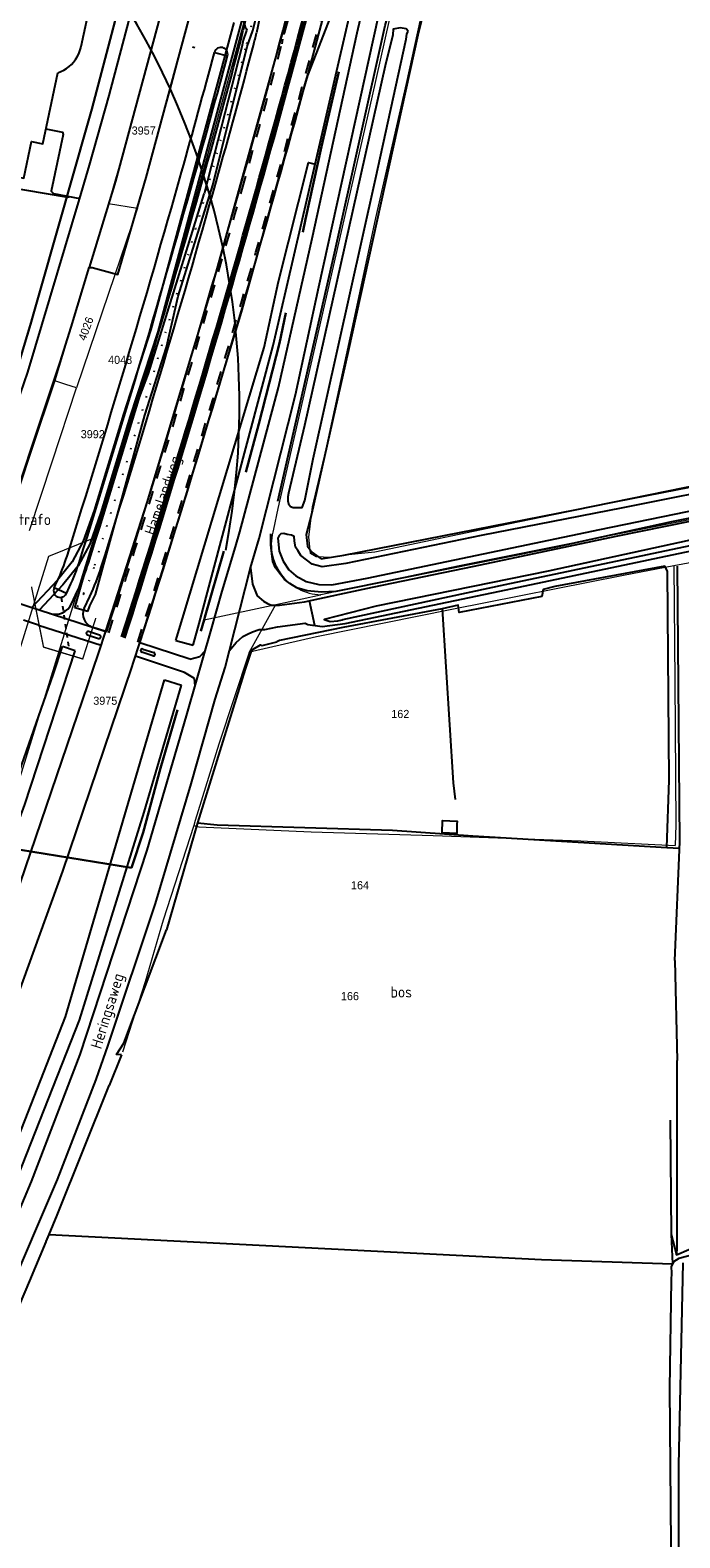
# Model space of a CAD drawing. Header units: metres. Extents: x 233874 to 239264, y 443832 to 448222.
# Tile 165 of 198: x 237656 to 237801, y 446020 to 446356. Entities that reach past the tile are written whole.
import ezdxf
from ezdxf.enums import TextEntityAlignment as Align

# ---------------------------------------------------------------- set-up
doc = ezdxf.new("R2010")
doc.units = ezdxf.units.M
doc.header["$MEASUREMENT"] = 0
for name, pattern in [('DGN3', [54.868356, 36.578904, -18.289452]), ('LIJN1-1', [2, 1, -1]), ('LIJNFPAD', [3, 0.3, -2.7]), ('PHANTOM', [2.5, 1.25, -0.25, 0.25, -0.25, 0.25, -0.25])]:
    doc.linetypes.add(name, pattern=pattern)
for name, color, linetype in [('CULTUURAANDUIDING', 253, 'Continuous'), ('DAKRAND-BYG', 4, 'Continuous'), ('FUNKTIEAAND', 253, 'Continuous'), ('Goud-kadastrale grenzen', 13, 'Continuous'), ('Goud-markering', 7, 'Continuous'), ('Goud-ontwerp', 2, 'Continuous'), ('Goud-ontwerp-water', 131, 'Continuous'), ('Goud-werkgrens', 210, 'PHANTOM'), ('HEK', 253, 'Continuous'), ('HOOFDGEBOUW', 4, 'Continuous'), ('HOUTWAL', 253, 'Continuous'), ('INSTEEKSLOOT', 153, 'Continuous'), ('KANTVERH', 253, 'Continuous'), ('OVERIGEAFSCH', 253, 'Continuous'), ('OVLIJNOBJ', 253, 'Continuous'), ('RASTER', 253, 'Continuous'), ('SCHUTTING', 253, 'Continuous'), ('STRAATNAAM', 253, 'Continuous')]:
    doc.layers.add(name, color=color, linetype=linetype)
for name, color, linetype, lineweight in [('G01 kadestrale perceelsgrens', 73, 'Continuous', 0), ('G02 kadestrale sectiegrens', 73, 'DGN3', 30), ('Z01 perceelnummer', 73, 'Continuous', 13)]:
    doc.layers.add(name, color=color, linetype=linetype, lineweight=lineweight)
doc.layers.add('Goud-hulp', color=210, linetype='Continuous', plot=False)
doc.styles.get("Standard").update_dxf_attribs({"font": 'iso.shx'})
doc.styles.add('Styledgn001', font='dgn001.shx')

# ---------------------------------------------------------------- blocks, each defined once
blk = doc.blocks.new('A$C1532452F')
at = {"layer": 'G01 kadestrale perceelsgrens'}
for p, q in [((237575.74, 446333.41), (237664.253, 446318.882)), ((237673.534, 446317.358), (237661.53, 446277.889)), ((237673.534, 446317.358), (237679.941, 446316.306)), ((237679.941, 446316.306), (237674.932, 446301.49)), ((237674.932, 446301.49), (237666.421, 446276.307)), ((237710.78, 446228.124), (237716.608, 446229.387)), ((237720.787, 446230.292), (237723.998, 446230.965)), ((237694.822, 446224.667), (237710.78, 446228.124)), ((237704.828, 446217.437), (237710.78, 446228.124))]:
    blk.add_line(p, q, dxfattribs=at)
at = {"layer": 'G01 kadestrale perceelsgrens', "flags": 128}
for points in [[(237788.047, 446583.122), (237784.788, 446576.609), (237768.82, 446504.68), (237767.23, 446497.6), (237732.07, 446340.67), (237711.23, 446249.46), (237710.27, 446244.85)], [(237943.032, 446283.52), (237907.997, 446276.399), (237875.468, 446269.472), (237840.016, 446261.609), (237813.524, 446256.148), (237783.119, 446250.224), (237762.559, 446245.981), (237732.798, 446239.743), (237725.476, 446239.006), (237723.414, 446238.552), (237721.365, 446238.648), (237719.715, 446238.735), (237718.48, 446239.463), (237718.314, 446240.968), (237718.11, 446243.074), (237718.96, 446249.811), (237721.94, 446262.354), (237727.911, 446290.191), (237733.047, 446314.195), (237739.864, 446344.066), (237747.271, 446377.976)], [(237707.598, 446373.531), (237704.248, 446359.859), (237686.127, 446293.696), (237670.252, 446242.893)], [(237664.253, 446318.882), (237669.843, 446338.496), (237676.949, 446365.49)], [(237692.62, 446362.76), (237686.41, 446364.47), (237681.41, 446345.78), (237675.87, 446325.6), (237673.534, 446317.358)], [(237679.941, 446316.306), (237681.74, 446322.65), (237687.59, 446343.89), (237692.62, 446362.76)], [(237653.09, 446280.29), (237656.203, 446290.639), (237664.253, 446318.882)], [(237723.998, 446230.965), (237751.609, 446236.75), (237804.015, 446247.218), (237853.89, 446257.687), (237915.812, 446270.218), (237955.312, 446278.187), (238000, 446287.803)], [(237661.53, 446277.889), (237656.373, 446262.345), (237651.054, 446246.182)], [(237655.905, 446244.581), (237660.96, 446259.876), (237666.421, 446276.307)], [(237666.421, 446276.307), (237664.007, 446277.086), (237661.53, 446277.889)], [(238000, 446278.557), (237996.092, 446277.773), (237980.406, 446274.625), (237955.578, 446269.281), (237938.149, 446265.525), (237932.812, 446264.375), (237897.312, 446256.812), (237872.562, 446251.25), (237868.909, 446250.513), (237840.031, 446244.687), (237808.203, 446238.375), (237799.416, 446236.689)], [(237670.252, 446242.893), (237660.184, 446238.762), (237648.165, 446200.611)], [(237670.252, 446242.893), (237654.145, 446190.77), (237648.331, 446174.422)], [(237799.416, 446236.689), (237788.171, 446234.531), (237749.968, 446226.968), (237719.812, 446220.906), (237705.562, 446217.625), (237704.828, 446217.437)], [(237799.416, 446236.689), (237799.611, 446211.012), (237799.801, 446179.054), (237799.677, 446174.453)], [(237716.608, 446229.387), (237720.734, 446230.281), (237720.787, 446230.292)], [(237704.828, 446217.437), (237698.109, 446197), (237692.843, 446180.031), (237692.488, 446178.936)], [(237692.488, 446178.936), (237685.656, 446157.843), (237684.786, 446154.844)], [(237692.488, 446178.936), (237693.597, 446178.642), (237718.625, 446177.499), (237745.783, 446176.72), (237778.693, 446175.528), (237799.677, 446174.453)], [(237684.786, 446154.844), (237681.687, 446144.156), (237676.609, 446128.437)]]:
    blk.add_lwpolyline(points, dxfattribs=at)
at = {"layer": 'G01 kadestrale perceelsgrens'}
blk.add_ellipse((237720.983, 446241.511), major_axis=(-10.713, 3.339), ratio=1, start_param=0, end_param=1.8555121, dxfattribs=at)
at = {"layer": 'G02 kadestrale sectiegrens'}
for p, q in [((237694.99, 446225.253), (237694.822, 446224.667)), ((237648.331, 446174.422), (237678.64, 446169.529))]:
    blk.add_line(p, q, dxfattribs=at)
at = {"layer": 'G02 kadestrale sectiegrens', "flags": 128}
for points in [[(237781.625, 446614.687), (237780.89, 446606.187), (237779.046, 446584.093), (237776.687, 446568.437), (237771.05, 446543.678), (237761.947, 446504.806), (237750.593, 446457.875), (237739.608, 446410.53), (237731.243, 446374.611), (237720.968, 446330.062), (237717.343, 446313.843), (237714.781, 446301.375), (237711.578, 446286.281), (237706.984, 446268.312), (237701.031, 446246.281), (237694.99, 446225.253)], [(237678.64, 446169.529), (237681.234, 446177.375), (237685.109, 446191.656), (237690.578, 446210.687), (237694.822, 446224.667)]]:
    blk.add_lwpolyline(points, dxfattribs=at)
at = {"layer": 'G01 kadestrale perceelsgrens', "style": 'Styledgn001'}
blk.add_text('4026', height=1.8, rotation=70.09065, dxfattribs=at).set_placement((237668.471, 446289.494), align=Align.MIDDLE_CENTER)
at = {"layer": 'Z01 perceelnummer', "linetype": 'Continuous', "lineweight": 13, "style": 'Styledgn001'}
for s, p in [('3957', (237681.346, 446333.586)), ('4048', (237676.099, 446282.551)), ('3992', (237670.005, 446266.015)), ('3975', (237672.797, 446206.687)), ('162', (237738.484, 446203.74)), ('164', (237729.514, 446165.614)), ('166', (237727.271, 446140.944))]:
    blk.add_text(s, height=1.8, dxfattribs=at).set_placement(p, align=Align.MIDDLE_CENTER)
blk = doc.blocks.new('A$C134E523E')
at = {"layer": 'G01 kadestrale perceelsgrens', "color": 20, "const_width": 0.5, "flags": 128}
for points in [[(237664.25, 446318.88), (237669.84, 446338.5), (237676.95, 446365.49)], [(237653.09, 446280.29), (237656.2, 446290.64), (237664.25, 446318.88)]]:
    blk.add_lwpolyline(points, dxfattribs=at)

msp = doc.modelspace()

# ---------------------------------------------------------------- linework, layer by layer
at = {"layer": 'DAKRAND-BYG'}
msp.add_lwpolyline([(237751.11, 446179.18), (237751.04, 446177.13), (237747.79, 446177.25), (237747.89, 446180.02), (237747.89, 446180.03), (237751.13, 446179.91), (237751.11, 446179.18)], dxfattribs=at)
at = {"layer": 'Goud-hulp', "linetype": 'LIJN1-1'}
msp.add_line((237759.127, 446579.067), (237712.001, 446352.543), dxfattribs=at)
at = {"layer": 'Goud-hulp', "linetype": 'Continuous'}
for p, q in [((237692.711, 446351.989), (237692.228, 446352.118)), ((237697.101, 446350.985), (237699.999, 446350.211)), ((237664.144, 446230.549), (237661.427, 446231.82)), ((237672.89, 446222.12), (237669.9, 446223.083))]:
    msp.add_line(p, q, dxfattribs=at)
at = {"layer": 'Goud-hulp', "color": 5, "linetype": 'Continuous'}
msp.add_arc((237532.653, 446272.164), 170, 349.17206, 79.17206, dxfattribs=at)
at = {"layer": 'Goud-hulp', "linetype": 'Continuous'}
for centre, radius, start, end in [((235777.939, 446863.821), 2000, 344.242574, 347.288867), ((234811.946, 447136.395), 3011.513, 342.275729, 345.785615), ((234811.946, 447136.395), 3007.613, 342.275729, 345.624853), ((234811.946, 447136.395), 3003.713, 342.275729, 344.240745)]:
    msp.add_arc(centre, radius, start, end, dxfattribs=at)
at = {"layer": 'Goud-markering', "linetype": 'LIJNFPAD'}
for p, q in [((237751.689, 446580.135), (237704.981, 446355.623)), ((237666.634, 446227.612), (237667.994, 446230.52))]:
    msp.add_line(p, q, dxfattribs=at)
at = {"layer": 'Goud-markering', "color": 253, "linetype": 'LIJN1-1', "ltscale": 3}
for centre, radius, start, end in [((235777.939, 446863.821), 2000.5, 344.242574, 347.288867), ((234811.946, 447136.395), 3011.013, 342.275729, 345.727236), ((234811.946, 447136.395), 3004.213, 342.275729, 344.242574)]:
    msp.add_arc(centre, radius, start, end, dxfattribs=at)
at = {"layer": 'Goud-markering', "color": 253, "linetype": 'Continuous'}
for radius, end in [(3008.013, 345.726457), (3007.213, 345.529079)]:
    msp.add_arc((234811.946, 447136.395), radius, 342.275729, end, dxfattribs=at)
at = {"layer": 'Goud-markering', "linetype": 'LIJNFPAD'}
for centre, radius, start, end in [((237654.561, 446366.113), 51.5, 345.14625, 348.2477), ((235777.939, 446863.821), 1993, 344.242574, 345.14625), ((234811.946, 447136.395), 2996.713, 342.532385, 344.242574), ((237621.345, 446252.34), 51.5, 334.93231, 342.53238)]:
    msp.add_arc(centre, radius, start, end, dxfattribs=at)
at = {"layer": 'Goud-ontwerp', "linetype": 'Continuous'}
for p, q in [((237750.221, 446580.441), (237703.513, 446355.929)), ((237753.158, 446579.83), (237706.45, 446355.317)), ((237665.276, 446228.248), (237666.636, 446231.155)), ((237668.102, 446227.21), (237669.353, 446229.884))]:
    msp.add_line(p, q, dxfattribs=at)
for centre, radius, start, end in [((237654.561, 446366.113), 50, 345.14625, 348.2477), ((237654.561, 446366.113), 53, 345.14625, 348.2477), ((235777.939, 446863.821), 1991.5, 344.242574, 345.14625), ((235777.939, 446863.821), 1994.5, 344.242574, 345.14625), ((234811.946, 447136.395), 2995.213, 342.532385, 344.242574), ((234811.946, 447136.395), 2998.213, 342.532385, 344.242574), ((237621.345, 446252.34), 50, 334.93231, 342.53238), ((237621.345, 446252.34), 53, 334.93231, 342.53238), ((237661.652, 446229.942), 4, 252.14524, 334.93231), ((237670.82, 446225.939), 3, 154.93231, 252.14524)]:
    msp.add_arc(centre, radius, start, end, dxfattribs=at)
at = {"layer": 'Goud-ontwerp-water'}
for p, q in [((237661.427, 446231.82), (237662.107, 446233.274)), ((237664.144, 446230.549), (237664.824, 446232.003))]:
    msp.add_line(p, q, dxfattribs=at)
at = {"layer": 'Goud-ontwerp-water', "linetype": 'LIJN1-1'}
msp.add_line((237663.002, 446229.7), (237664.675, 446218.255), dxfattribs=at)
at = {"layer": 'Goud-ontwerp-water'}
for centre, radius, start, end in [((235777.939, 446863.821), 1986.5, 344.242574, 345.039061), ((235777.939, 446863.821), 1989.5, 344.242574, 345.039061), ((237698.55, 446350.598), 1.5, 345.03906, 165.03906), ((234811.946, 447136.395), 2990.213, 342.532385, 344.242574), ((234811.946, 447136.395), 2993.213, 342.532385, 344.242574), ((237621.345, 446252.34), 45, 334.93231, 342.53238), ((237621.345, 446252.34), 48, 334.93231, 342.53238), ((237662.785, 446231.184), 1.5, 154.93231, 334.93231)]:
    msp.add_arc(centre, radius, start, end, dxfattribs=at)
at = {"layer": 'Goud-werkgrens', "ltscale": 3, "const_width": 0.3}
msp.add_lwpolyline([(237656.367, 446232.056), (237659.044, 446218.618), (237667.768, 446215.988), (237670.686, 446225.092)], dxfattribs=at)
at = {"layer": 'HEK'}
for points in [[(237575.73, 446333.42), (237598.01, 446329.73), (237625.25, 446325.36), (237644.61, 446322.09), (237664.49, 446318.73)], [(237705.33, 446217.92), (237707.35, 446219.1), (237707.75, 446218.96), (237711.02, 446219.79)]]:
    msp.add_lwpolyline(points, dxfattribs=at)
at = {"layer": 'HOOFDGEBOUW'}
for p in [(237669.48, 446362.16), (237667.34, 446352.02)]:
    msp.add_line(p, (237667.38, 446352.19), dxfattribs=at)
for points in [[(237648.66, 446368.38), (237648.68, 446368.47), (237572.86, 446384.49), (237571.86, 446379.75), (237564.03, 446381.4), (237560.93, 446366.72), (237631.86, 446351.74), (237632.87, 446356.52), (237645.54, 446353.85), (237641.41, 446334.29), (237643.93, 446333.76), (237642.2, 446325.6), (237654.64, 446322.98), (237656.36, 446331.13), (237658.86, 446330.6), (237662.21, 446346.46)], [(237662.21, 446346.46), (237662.88, 446346.71), (237663.53, 446347.02), (237664.14, 446347.4), (237664.72, 446347.82), (237665.26, 446348.3), (237665.75, 446348.83), (237666.18, 446349.41), (237666.56, 446350.02), (237666.89, 446350.66), (237667.14, 446351.33), (237667.34, 446352.02)]]:
    msp.add_lwpolyline(points, dxfattribs=at)
at = {"layer": 'HOUTWAL'}
msp.add_lwpolyline([(237719.53, 446326.13), (237728.96, 446366.93), (237756.54, 446486.46), (237759.94, 446500), (237765.83, 446523.45)], dxfattribs=at)
at = {"layer": 'INSTEEKSLOOT', "color": 13}
msp.add_line((237668.94, 446226.54), (237666.01, 446227.39), dxfattribs=at)
at = {"layer": 'INSTEEKSLOOT'}
for p, q in [((237688.54, 446220.08), (237690.02, 446225.01)), ((237692.37, 446219.06), (237693.67, 446223.91)), ((237688.54, 446220.08), (237692.37, 446219.06)), ((237666.08, 446217.79), (237663.27, 446218.72)), ((237685.95, 446211.31), (237689.8, 446210.17))]:
    msp.add_line(p, q, dxfattribs=at)
at = {"layer": 'INSTEEKSLOOT', "color": 13}
for points in [[(237754.77, 446616.37), (237754.24, 446605.85), (237754, 446604.61), (237752.08, 446583.12), (237747.92, 446558.92), (237743.3, 446532.83), (237737.27, 446504.67), (237736.34, 446500), (237730.51, 446470.96), (237721.49, 446429.67), (237711.82, 446390.18), (237705.26, 446364.37), (237703.58, 446357.83), (237703.94, 446356.63), (237704.3, 446356.13), (237704.27, 446355.83), (237703.46, 446353.68), (237703.21, 446352.23), (237694.79, 446319.53)], [(237668.94, 446226.54), (237669.35, 446227.79), (237670.58, 446230.3), (237681.63, 446270.21), (237686.42, 446285.4), (237689.04, 446296.72), (237696.72, 446321.41), (237704.37, 446352.31), (237705.68, 446355.86), (237716.89, 446399.43), (237729.75, 446454.09), (237739.2, 446500), (237745.69, 446531.55), (237754.32, 446576.78), (237757.03, 446595.39), (237757.82, 446611.27)], [(237666.01, 446227.39), (237669.67, 446240.07), (237678.38, 446269.01), (237682.4, 446279.48), (237694.79, 446319.53)]]:
    msp.add_lwpolyline(points, dxfattribs=at)
at = {"layer": 'INSTEEKSLOOT'}
for points in [[(237740.21, 446355.69), (237739.78, 446356.24), (237738.45, 446356.43), (237736.92, 446356.13), (237736.79, 446354.9), (237735.14, 446347.97), (237717.14, 446267.94), (237713.59, 446252.9), (237713.42, 446252.04), (237713.43, 446251.15), (237713.57, 446250.54), (237714.01, 446249.92), (237714.61, 446249.69), (237716.66, 446249.67), (237717.26, 446251.27), (237719.07, 446260.5), (237732.94, 446322.77), (237739.8, 446353.92), (237739.97, 446355), (237740.21, 446355.69)], [(237693.67, 446223.91), (237710.2, 446285.76), (237719.53, 446326.13)], [(237711.4, 446299.97), (237718.06, 446326.44), (237719.53, 446326.13)], [(237690.02, 446225.01), (237708.17, 446285.31), (237711.4, 446299.97)], [(237720.32, 446232.56), (237723.24, 446232.48), (237731.08, 446233.96), (237782.94, 446244.76), (237816.15, 446251.61), (237854.86, 446259.44), (237886.16, 446265.88), (237912.86, 446270.96), (237938.79, 446276.4), (237943.92, 446277.53), (237945.56, 446278.35), (237945.59, 446278.45), (237945.74, 446278.81)], [(237815.59, 446255.14), (237788.05, 446249.59), (237756.52, 446243.44), (237726.32, 446237.24), (237721.07, 446236.45), (237718.83, 446237.05), (237716.36, 446239.04), (237715.68, 446240.09), (237715.17, 446240.87), (237714.91, 446242.26), (237714.87, 446243.22), (237714.23, 446243.55), (237713.33, 446243.71), (237712.52, 446243.92), (237711.91, 446243.81), (237711.52, 446243.47), (237711.24, 446242.87), (237711.48, 446239.96), (237712.38, 446237.72), (237713.69, 446235.84), (237715.25, 446234.45), (237717.53, 446233.22), (237720.32, 446232.56)], [(237581.09, 446000), (237582.61, 446003.57), (237630.47, 446126.01), (237648.07, 446175.09), (237661.29, 446212.67), (237663.27, 446218.72)], [(237583.83, 446000), (237593.58, 446023.08), (237606.08, 446054.52), (237619.84, 446088.03), (237654.91, 446183.56), (237666.08, 446217.79)], [(237604.88, 446000), (237645.77, 446090.13), (237663.96, 446136.35), (237685.95, 446211.31)], [(237609.04, 446000), (237642.69, 446074.67), (237649.36, 446090.81), (237667.05, 446135.61), (237681.43, 446181.85), (237689.8, 446210.17)], [(237804.2, 446083.55), (237800.47, 446082.58), (237799.33, 446081.84), (237798.78, 446080.66)], [(237800.76, 446000), (237800.49, 446013.37), (237800.51, 446036.57), (237801.47, 446081.58)], [(237798.78, 446080.66), (237798.89, 446079.35), (237798.82, 446077.76), (237798.42, 446053.72), (237798.73, 446018.86), (237798.64, 446013.96)]]:
    msp.add_lwpolyline(points, dxfattribs=at)
at = {"layer": 'KANTVERH'}
for p, q in [((237649.11, 446229.78), (237672.89, 446222.12)), ((237719.49, 446223.43), (237718.27, 446228.91)), ((237657.96, 446223.52), (237654.62, 446224.62)), ((237657.96, 446223.52), (237671.91, 446219.07)), ((237668.82, 446221.34), (237671.3, 446220.55)), ((237671.53, 446221.27), (237669.05, 446222.07)), ((237691.6, 446215.9), (237680.51, 446219.59)), ((237690.4, 446213), (237679.52, 446216.57)), ((237683.39, 446216.67), (237680.92, 446217.46)), ((237681.15, 446218.19), (237683.63, 446217.39)), ((237691.6, 446215.9), (237693.88, 446216.55)), ((237693.88, 446216.55), (237695.01, 446217.76)), ((237692.64, 446211.62), (237690.4, 446213)), ((237692.79, 446209.98), (237692.64, 446211.62))]:
    msp.add_line(p, q, dxfattribs=at)
at = {"layer": 'KANTVERH', "color": 13}
for points in [[(237754.51, 446616.26), (237754.04, 446606.91), (237753.71, 446604.73), (237753.48, 446602.89), (237751.8, 446583.33), (237749.09, 446568.95), (237747.04, 446556.53), (237743.48, 446536.4), (237742.65, 446531.6), (237740.26, 446520.31), (237736.08, 446501.03), (237733.28, 446488.15), (237732.13, 446483.35), (237730.94, 446477.91), (237712.52, 446396.18), (237708.23, 446377.59), (237704.09, 446361.49), (237684.49, 446288.81), (237678.35, 446269.99), (237671.82, 446248.6)], [(237701.39, 446357.6), (237682.97, 446289.28), (237676.83, 446270.47), (237670.3, 446249.06)], [(237670.3, 446249.06), (237667.89, 446242.18), (237665.42, 446237.59), (237662.14, 446233.54), (237656.45, 446227.41)], [(237671.82, 446248.6), (237669.35, 446241.54), (237666.75, 446236.7), (237663.34, 446232.49), (237658.12, 446226.88)]]:
    msp.add_lwpolyline(points, dxfattribs=at)
at = {"layer": 'KANTVERH'}
for points in [[(237705.11, 446236.24), (237707.08, 446242.79), (237715.15, 446274.76), (237720.38, 446298.83), (237733.63, 446359.03), (237736.09, 446369.18), (237739.42, 446382.93), (237744.16, 446404.05), (237754.36, 446447.93), (237763.68, 446488.67), (237765.64, 446495.59), (237766.63, 446500), (237768.22, 446507.14), (237768.89, 446506.5), (237769.77, 446505.86), (237770.19, 446505.45), (237770.84, 446504.8), (237771.38, 446504.42), (237771.8, 446504.12), (237775.99, 446503.67), (237780.67, 446503.03)], [(237589.16, 446000), (237599.21, 446023.66), (237600.86, 446029.15), (237601.61, 446033.01), (237602.54, 446038.01), (237602.75, 446039.4), (237606.67, 446049.66), (237610.36, 446058.39), (237614.19, 446067.67), (237615.23, 446070.02), (237617.29, 446073.63), (237620.81, 446079.5), (237622.54, 446082.74), (237625.08, 446088.16), (237629.76, 446099.76), (237647.96, 446149.02), (237671.3, 446217.19), (237672.97, 446222.36), (237682.13, 446250.8), (237696.23, 446297.5), (237712.19, 446354.85), (237722.8, 446397.11)], [(237612.45, 446000), (237615.94, 446007.24), (237628.45, 446035.38), (237646.97, 446077.45), (237656.4, 446099.67), (237667.21, 446127.96), (237682.12, 446173.43), (237690.88, 446203.34), (237691.17, 446204.34), (237696.27, 446222.16), (237698.85, 446231.1), (237701.77, 446240.92), (237702.79, 446244.24), (237711.38, 446276.39), (237718.83, 446309.59), (237728.85, 446355.3), (237733.42, 446374.88)], [(237595.29, 446251.45), (237632.22, 446245.58), (237633.25, 446245.53), (237637.38, 446245.94), (237640.11, 446246.72), (237642, 446247.68), (237643.69, 446249.09), (237645.36, 446251.03), (237646.73, 446254.01), (237652.29, 446270.33), (237655.55, 446279.8), (237667.04, 446318.33), (237669.3, 446325.89), (237673.67, 446341.39), (237680.03, 446365.55), (237672.12, 446367.01)], [(237597.64, 446000), (237618.52, 446049.6), (237639.57, 446103.32), (237663.34, 446168.78), (237678.71, 446214.09), (237679.09, 446215.24), (237680.51, 446219.58), (237689.73, 446249), (237703.11, 446293.18), (237716, 446339.24), (237717.89, 446345.86), (237720.95, 446353.63), (237725.34, 446364.97)], [(237669.24, 446303.1), (237669.84, 446303.08), (237675.56, 446301.53), (237681.88, 446323.11), (237692.1, 446360.74), (237692.58, 446362.29), (237692.48, 446362.61), (237692.33, 446362.81), (237687.2, 446364.18), (237686.45, 446364.35), (237675.07, 446322.32), (237669.24, 446303.1)], [(237659.56, 446333.93), (237663.27, 446333.21), (237663.45, 446332.72), (237660.75, 446320.1), (237661.27, 446319.6), (237667.09, 446318.48)], [(237664.49, 446318.73), (237664.75, 446318.82), (237664.54, 446318.97)], [(237559.08, 446001.78), (237569.95, 446027.57), (237577.32, 446044.95), (237581.32, 446054.38), (237589.42, 446074.51), (237601.18, 446105.17), (237621.17, 446158.78), (237634.42, 446196.56), (237641.69, 446218.27), (237642.7, 446220.81), (237646.18, 446231.52), (237652.72, 446251.92), (237658.5, 446269.36), (237662.72, 446282.04), (237665.2, 446289.82), (237669.24, 446303.1)], [(237700.42, 446217.87), (237705.11, 446236.24), (237705.59, 446232.65), (237706.64, 446230.06), (237708.01, 446228.83), (237708.93, 446228.3), (237709.83, 446227.96), (237710.65, 446227.96), (237711.61, 446227.96), (237717.13, 446228.66), (237725.02, 446230.41), (237732.31, 446231.97), (237754.92, 446236.67), (237786.52, 446243.28), (237824.66, 446251.05), (237887.57, 446264.23), (237939.78, 446274.7), (237960.99, 446279.16), (238000, 446287.38)], [(238000, 446282.95), (237944.13, 446271.2), (237932.91, 446269.14), (237873.95, 446257.14), (237830.22, 446247.82), (237803.05, 446242.42), (237771.39, 446235.5), (237733.12, 446227.7), (237721.54, 446224.8), (237722.89, 446224.33), (237724.57, 446224.44), (237725.51, 446224.71), (237725.69, 446224.79)], [(237725.69, 446224.79), (237761.8, 446232.54), (237808.66, 446242.39), (237843.77, 446249.84), (237877.26, 446256.89), (237888.85, 446259.22), (237904.74, 446262.33), (237914.25, 446264.58), (237929.16, 446267.49), (237937.6, 446269.29), (237945.27, 446270.77), (237958.75, 446273.82), (237981.18, 446278.67), (237999.88, 446282.36)], [(237726.2, 446223.86), (237762.05, 446231.37), (237808.91, 446241.22), (237844.02, 446248.67), (237877.5, 446255.71), (237889.08, 446258.04), (237904.99, 446261.16), (237914.5, 446263.41), (237929.41, 446266.32), (237937.88, 446268.12), (237945.53, 446269.6), (237959.01, 446272.65), (237981.35, 446277.48), (238000.12, 446281.18)], [(237618.05, 446000), (237622.44, 446009.39), (237637.67, 446043.04), (237650.89, 446073.76), (237662.13, 446100.15), (237670.74, 446122.42), (237673.46, 446130.04), (237684, 446161.59), (237691.95, 446188.2), (237697.23, 446207), (237699.46, 446214.1), (237700.42, 446217.87), (237701.95, 446219.68), (237703.43, 446220.98), (237704.44, 446221.51), (237705.55, 446222.05), (237707.05, 446222.54), (237708.32, 446222.54), (237711.17, 446223.1), (237717.29, 446223.95), (237717.88, 446223.66), (237721.09, 446223.2), (237726.2, 446223.86)], [(237669.05, 446222.07), (237668.89, 446222.08), (237668.73, 446222.02), (237668.61, 446221.9), (237668.56, 446221.74), (237668.58, 446221.57), (237668.67, 446221.43), (237668.82, 446221.34)], [(237671.3, 446220.55), (237671.46, 446220.53), (237671.62, 446220.59), (237671.74, 446220.72), (237671.79, 446220.88), (237671.77, 446221.04), (237671.67, 446221.19), (237671.53, 446221.27)], [(237681.15, 446218.19), (237680.98, 446218.2), (237680.82, 446218.14), (237680.71, 446218.02), (237680.65, 446217.86), (237680.68, 446217.69), (237680.77, 446217.55), (237680.92, 446217.46)], [(237683.39, 446216.67), (237683.56, 446216.65), (237683.72, 446216.71), (237683.84, 446216.84), (237683.89, 446217), (237683.86, 446217.16), (237683.77, 446217.31), (237683.63, 446217.39)]]:
    msp.add_lwpolyline(points, dxfattribs=at)
at = {"layer": 'OVERIGEAFSCH'}
for points in [[(237711.21, 446251.13), (237723.81, 446306.31), (237735.12, 446357), (237736.74, 446362.9), (237747.5, 446412.07), (237753.8, 446438.57), (237758.86, 446460.97), (237762.85, 446478.74)], [(238000, 446288.04), (237996.96, 446287.38), (237969.62, 446281.51), (237952.14, 446277.73), (237941.69, 446275.62), (237907.55, 446268.96), (237870.43, 446261.26), (237828.43, 446252.38), (237798.88, 446246.51), (237773.13, 446240.85), (237745.42, 446235.29), (237728.23, 446231.78), (237724.16, 446231.03), (237721.04, 446230.85), (237717.75, 446231.14), (237715.41, 446231.82), (237713.88, 446232.75), (237712.73, 446233.67), (237711.87, 446234.68), (237710.73, 446236.27), (237710.12, 446237.64), (237709.94, 446238.78), (237709.65, 446241.37), (237709.66, 446243.86)]]:
    msp.add_lwpolyline(points, dxfattribs=at)
at = {"layer": 'OVLIJNOBJ'}
for p, q in [((237798.6, 446113.33), (237798.81, 446087.87)), ((237798.81, 446087.87), (237799.1, 446081.34))]:
    msp.add_line(p, q, dxfattribs=at)
for points in [[(237799.59, 446148.9), (237800.71, 446175.25), (237800.22, 446236.65)], [(237797.82, 446174.03), (237800.66, 446173.9), (237800.68, 446173.9)], [(237676.42, 446127.86), (237675.28, 446127.93), (237676.89, 446130.44)], [(237798.81, 446087.87), (237799.96, 446083.39), (237800.11, 446084.48), (237800.17, 446126.64)]]:
    msp.add_lwpolyline(points, dxfattribs=at)
at = {"layer": 'RASTER'}
for p, q in [((237693.31, 446179.51), (237686.45, 446155.72)), ((237676.42, 446127.86), (237673.66, 446121.03))]:
    msp.add_line(p, q, dxfattribs=at)
for points in [[(237833.07, 446469.09), (237831.87, 446457.65), (237812.17, 446459.84), (237814.2, 446480.78), (237792.8, 446482.62), (237794.01, 446492.79), (237774.11, 446495.27), (237770.52, 446479.66), (237762.09, 446442.44), (237760.86, 446436.41), (237746.98, 446373.64), (237742.42, 446354.81), (237726.87, 446284.39), (237718.71, 446248.23), (237717.56, 446243.66), (237717.84, 446241.12), (237718.76, 446239.72), (237720.86, 446238.29), (237725.94, 446239.08), (237777.41, 446249.16), (237839.02, 446261.68), (237900.65, 446274.79), (237930.47, 446280.95)], [(237797.82, 446174.03), (237798.39, 446189.04), (237798, 446235.53), (237797.41, 446236.63), (237772.92, 446232.08), (237770.27, 446231.41), (237770.02, 446229.92), (237751.6, 446226.35), (237751.34, 446227.92), (237747.82, 446227.16), (237725.68, 446223), (237711.57, 446220.08), (237711.02, 446219.79)], [(237747.82, 446227.16), (237750.25, 446188.43), (237750.69, 446184.73)], [(237705.33, 446217.92), (237703.92, 446213.74), (237693.31, 446179.51)], [(237693.31, 446179.51), (237697.72, 446179.08), (237736.73, 446177.91), (237754.65, 446176.65), (237797.82, 446174.03)], [(237660.32, 446087.91), (237662.1, 446092.16), (237673.66, 446121.03)], [(237799.96, 446083.39), (237802.7, 446084.57), (237845.49, 446093.12), (237853.1, 446094.92), (237876.22, 446100.39), (237880.97, 446101.09), (237887.44, 446101), (237891.49, 446101.63)], [(237622.31, 446000), (237624.8, 446005.19), (237627.99, 446012.16), (237630.07, 446016.8), (237655.99, 446077.61), (237659.63, 446086.28), (237659.65, 446086.32), (237660.32, 446087.91)], [(237660.32, 446087.91), (237769.92, 446082.33), (237799.1, 446081.34)]]:
    msp.add_lwpolyline(points, dxfattribs=at)
at = {"layer": 'SCHUTTING'}
for p, q in [((237676.89, 446130.44), (237686.45, 446155.72)), ((237799.59, 446148.9), (237800.17, 446126.64))]:
    msp.add_line(p, q, dxfattribs=at)

# ---------------------------------------------------------------- block references
at = {"layer": 'Goud-hulp', "linetype": 'Continuous'}
msp.add_blockref('A$C134E523E', (0, 0), dxfattribs=at)
at = {"layer": 'Goud-kadastrale grenzen', "linetype": 'Continuous'}
msp.add_blockref('A$C1532452F', (0, 0), dxfattribs=at)

# ---------------------------------------------------------------- texts
at = {"layer": 'CULTUURAANDUIDING'}
msp.add_text('bos', height=2.5, dxfattribs=at).set_placement((237736.29, 446140.63))
at = {"layer": 'FUNKTIEAAND'}
msp.add_text('trafo', height=2.5, dxfattribs=at).set_placement((237653.59, 446245.78))
at = {"layer": 'STRAATNAAM'}
for s, rotation, p in [('Hamelandweg', 71.1482, (237683.8, 446243.34)), ('Heringsaweg', 72.7623, (237671.85, 446129.02))]:
    msp.add_text(s, height=2.5, rotation=rotation, dxfattribs=at).set_placement(p)

doc.saveas('drawing.dxf')
